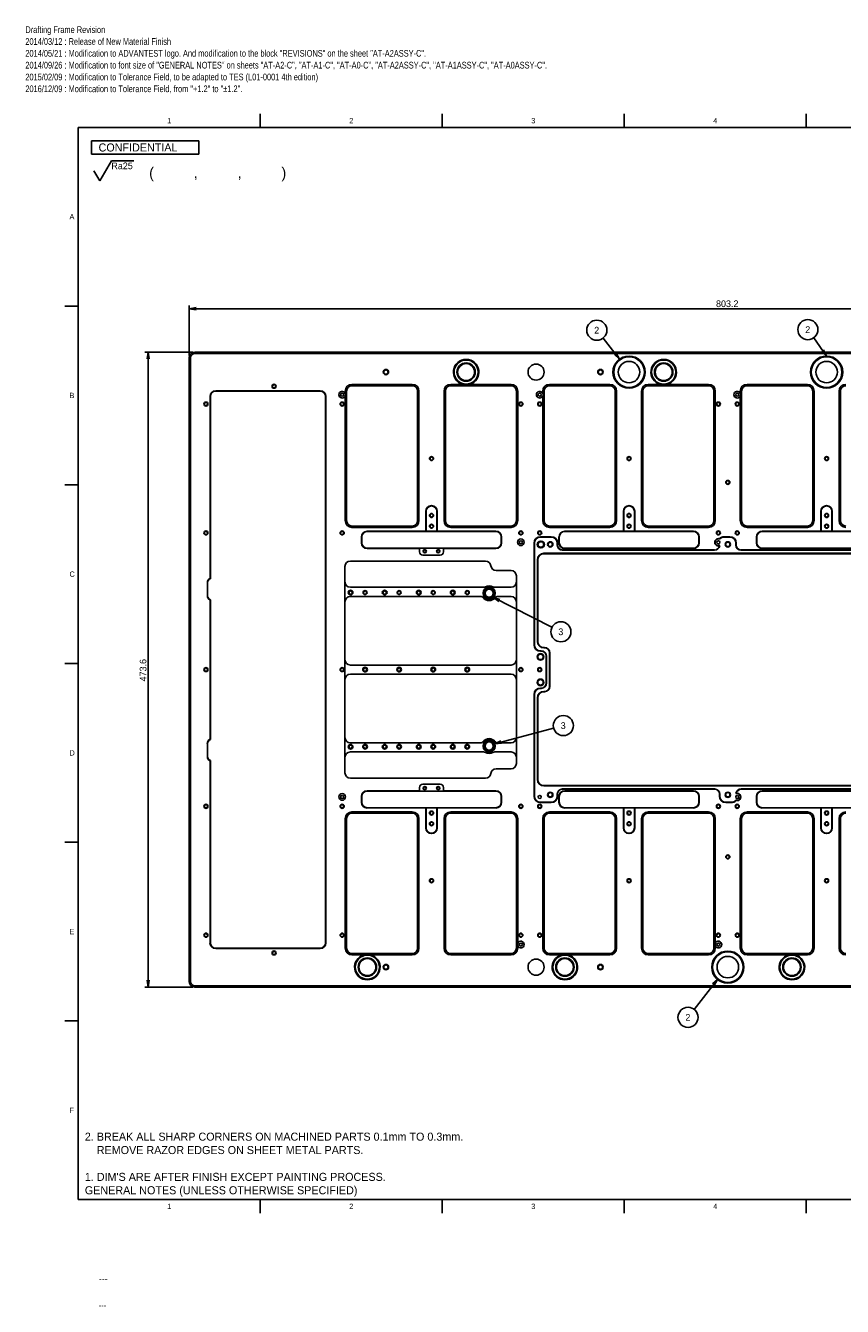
# Model space of a CAD drawing. Extents: x -420 to 589, y -31 to 448.
# Tile 1 of 4: x 0 to 305, y -30 to 448. Entities that reach past the tile are written whole.
import ezdxf
from ezdxf.enums import TextEntityAlignment as Align

# ---------------------------------------------------------------- set-up
doc = ezdxf.new("R2010")
doc.units = 0
for name, color, linetype in [('DEFAULT', 7, 'CONTINUOUS'), ('LAYER0$C$L0', 7, 'CONTINUOUS'), ('LAYER1$C$L1', 7, 'CONTINUOUS'), ('LAYER100$C$L100', 7, 'CONTINUOUS'), ('MKA-275630B', 7, 'CONTINUOUS'), ('MKE-247032A', 7, 'CONTINUOUS'), ('MKE-275640A', 7, 'CONTINUOUS'), ('PIN_JIS_B_1354_A', 7, 'CONTINUOUS')]:
    doc.layers.add(name, color=color, linetype=linetype)
doc.styles.add('SEACAD_ARIAL_TTF', font='txt')
doc.dimstyles.new('JIS', dxfattribs={"dimtxt": 2.5, "dimasz": 2.5, "dimexe": 1.25, "dimexo": 0.75, "dimgap": 1.25, "dimtad": 1, "dimlfac": 2, "dimtxsty": 'SEACAD_ARIAL_TTF', "dimsah": 1, "dimcen": 1.25, "dimazin": 3, "dimtfac": 1, "dimtmove": 0, "dimatfit": 3, "dimtolj": 1})

# ---------------------------------------------------------------- blocks, each defined once
blk = doc.blocks.new('SEANNOT_GROUP1')
at = {"layer": 'DEFAULT', "color": 7, "linetype": 'CONTINUOUS'}
for points in [[(294.28, 331.49), (299.09, 324.71)], [(297.98, 326.99), (299.09, 324.71), (297.3, 326.5)]]:
    blk.add_lwpolyline(points, dxfattribs=at)
blk.add_circle((292.11, 334.55), 3.75, dxfattribs=at)
at = {"layer": 'DEFAULT', "color": 7, "linetype": 'CONTINUOUS', "style": 'SEACAD_ARIAL_TTF'}
blk.add_text('2', height=2.5, dxfattribs=at).set_placement((291.13, 335.8), align=Align.TOP_LEFT)
blk = doc.blocks.new('SEANNOT_GROUP2')
at = {"layer": 'DEFAULT', "color": 7, "linetype": 'CONTINUOUS'}
for points in [[(215.72, 331.38), (221.86, 323.53)], [(220.65, 325.75), (221.86, 323.53), (219.99, 325.24)]]:
    blk.add_lwpolyline(points, dxfattribs=at)
blk.add_circle((213.41, 334.34), 3.75, dxfattribs=at)
at = {"layer": 'DEFAULT', "color": 7, "linetype": 'CONTINUOUS', "style": 'SEACAD_ARIAL_TTF'}
blk.add_text('2', height=2.5, dxfattribs=at).set_placement((212.43, 335.59), align=Align.TOP_LEFT)
blk = doc.blocks.new('SEANNOT_GROUP3')
at = {"layer": 'DEFAULT', "color": 7, "linetype": 'CONTINUOUS'}
for points in [[(249.71, 80.97), (258.36, 92.18)], [(256.5, 90.45), (258.36, 92.18), (257.16, 89.94)]]:
    blk.add_lwpolyline(points, dxfattribs=at)
blk.add_circle((247.42, 78.01), 3.75, dxfattribs=at)
at = {"layer": 'DEFAULT', "color": 7, "linetype": 'CONTINUOUS', "style": 'SEACAD_ARIAL_TTF'}
blk.add_text('2', height=2.5, dxfattribs=at).set_placement((246.44, 79.26), align=Align.TOP_LEFT)
blk = doc.blocks.new('SEANNOT_GROUP6')
at = {"layer": 'DEFAULT', "color": 7, "linetype": 'CONTINUOUS'}
for points in [[(196.69, 223.53), (174.87, 234.65)], [(176.91, 233.14), (174.87, 234.65), (177.28, 233.88)]]:
    blk.add_lwpolyline(points, dxfattribs=at)
blk.add_circle((200.03, 221.83), 3.75, dxfattribs=at)
at = {"layer": 'DEFAULT', "color": 7, "linetype": 'CONTINUOUS', "style": 'SEACAD_ARIAL_TTF'}
blk.add_text('3', height=2.5, dxfattribs=at).set_placement((199.05, 223.08), align=Align.TOP_LEFT)
blk = doc.blocks.new('SEANNOT_GROUP7')
at = {"layer": 'DEFAULT', "color": 7, "linetype": 'CONTINUOUS'}
for points in [[(197.3, 185.88), (175.35, 180.05)], [(177.87, 180.29), (175.35, 180.05), (177.66, 181.1)]]:
    blk.add_lwpolyline(points, dxfattribs=at)
blk.add_circle((200.93, 186.84), 3.75, dxfattribs=at)
at = {"layer": 'DEFAULT', "color": 7, "linetype": 'CONTINUOUS', "style": 'SEACAD_ARIAL_TTF'}
blk.add_text('3', height=2.5, dxfattribs=at).set_placement((199.95, 188.09), align=Align.TOP_LEFT)
blk = doc.blocks.new('SE1')
at = {"layer": 'MKA-275630B', "color": 7, "linetype": 'CONTINUOUS'}
for p, q in [((63.46, 326.12), (461.06, 326.12)), ((461.06, 325.62), (63.46, 325.62)), ((61.46, 91.32), (61.46, 324.12)), ((61.96, 324.12), (61.96, 91.32)), ((71.3, 311.76), (110.26, 311.76)), ((110.26, 311.63), (71.3, 311.63)), ((119.6, 310.77), (119.6, 311.63)), ((120.1, 311.63), (120.1, 263.29)), ((122.1, 314.13), (144.6, 314.13)), ((144.6, 313.63), (122.1, 313.63)), ((146.6, 263.29), (146.6, 311.63)), ((147.1, 311.63), (147.1, 263.29)), ((156.43, 263.29), (156.43, 311.63)), ((156.93, 311.63), (156.93, 263.29)), ((158.93, 314.13), (163.41, 314.13)), ((181.43, 313.63), (158.93, 313.63)), ((165.96, 314.13), (181.43, 314.13)), ((183.43, 263.29), (183.43, 311.63)), ((183.93, 311.63), (183.93, 263.29)), ((193.26, 310.77), (193.26, 311.63)), ((193.76, 311.63), (193.76, 263.29)), ((195.76, 314.13), (218.26, 314.13)), ((218.26, 313.63), (195.76, 313.63)), ((220.26, 263.29), (220.26, 311.63)), ((220.76, 311.63), (220.76, 263.29)), ((230.09, 263.29), (230.09, 311.63)), ((230.59, 311.63), (230.59, 263.29)), ((232.59, 314.13), (237.07, 314.13)), ((255.09, 313.63), (232.59, 313.63)), ((239.62, 314.13), (255.09, 314.13)), ((257.09, 263.29), (257.09, 311.63)), ((257.59, 311.63), (257.59, 263.29)), ((266.92, 310.77), (266.92, 311.63)), ((267.42, 311.63), (267.42, 263.29)), ((269.42, 314.13), (291.92, 314.13)), ((291.92, 313.63), (269.42, 313.63)), ((293.92, 263.29), (293.92, 311.63)), ((294.42, 311.63), (294.42, 263.29)), ((303.75, 263.29), (303.75, 311.63)), ((304.25, 311.63), (304.25, 263.29)), ((69.18, 241.72), (69.18, 309.63)), ((69.3, 309.63), (69.3, 241.63)), ((112.26, 105.81), (112.26, 309.63)), ((112.38, 309.63), (112.38, 105.81)), ((119.6, 263.29), (119.6, 309.79)), ((193.26, 263.29), (193.26, 309.79)), ((266.92, 263.29), (266.92, 309.79)), ((149.64, 259.35), (149.64, 266.77)), ((149.77, 266.77), (149.77, 259.35)), ((153.77, 259.35), (153.77, 266.77)), ((153.89, 266.77), (153.89, 259.35)), ((223.3, 259.35), (223.3, 266.77)), ((223.43, 266.77), (223.43, 259.35)), ((227.43, 259.35), (227.43, 266.77)), ((227.55, 266.77), (227.55, 259.35)), ((296.96, 259.35), (296.96, 266.77)), ((297.09, 266.77), (297.09, 259.35)), ((301.09, 259.35), (301.09, 266.77)), ((301.21, 266.77), (301.21, 259.35)), ((122.1, 261.29), (144.6, 261.29)), ((144.6, 260.79), (122.1, 260.79)), ((127.77, 259.35), (149.64, 259.35)), ((149.64, 259.22), (127.77, 259.22)), ((149.64, 259.35), (149.64, 259.22)), ((149.77, 259.35), (149.64, 259.35)), ((149.77, 259.35), (149.64, 259.22)), ((153.89, 259.22), (149.64, 259.22)), ((149.77, 259.35), (153.77, 259.35)), ((153.89, 259.35), (153.77, 259.35)), ((153.89, 259.22), (153.77, 259.35)), ((153.89, 259.35), (175.77, 259.35)), ((153.89, 259.22), (153.89, 259.35)), ((175.77, 259.22), (153.89, 259.22)), ((158.93, 261.29), (181.43, 261.29)), ((181.43, 260.79), (158.93, 260.79)), ((195.76, 261.29), (218.26, 261.29)), ((218.26, 260.79), (195.76, 260.79)), ((201.43, 259.35), (223.3, 259.35)), ((223.3, 259.22), (201.43, 259.22)), ((223.3, 259.35), (223.3, 259.22)), ((223.43, 259.35), (223.3, 259.35)), ((223.43, 259.35), (223.3, 259.22)), ((227.55, 259.22), (223.3, 259.22)), ((223.43, 259.35), (227.43, 259.35)), ((227.55, 259.35), (227.43, 259.35)), ((227.55, 259.22), (227.43, 259.35)), ((227.55, 259.35), (249.43, 259.35)), ((227.55, 259.22), (227.55, 259.35)), ((249.43, 259.22), (227.55, 259.22)), ((232.59, 261.29), (255.09, 261.29)), ((255.09, 260.79), (232.59, 260.79)), ((269.42, 261.29), (291.92, 261.29)), ((291.92, 260.79), (269.42, 260.79)), ((275.09, 259.35), (296.96, 259.35)), ((296.96, 259.22), (275.09, 259.22)), ((296.96, 259.35), (296.96, 259.22)), ((297.09, 259.35), (296.96, 259.35)), ((297.09, 259.35), (296.96, 259.22)), ((301.21, 259.22), (296.96, 259.22)), ((297.09, 259.35), (301.09, 259.35)), ((301.21, 259.35), (301.09, 259.35)), ((301.21, 259.22), (301.09, 259.35)), ((301.21, 259.35), (323.09, 259.35)), ((301.21, 259.22), (301.21, 259.35)), ((323.09, 259.22), (301.21, 259.22)), ((125.64, 255.02), (125.64, 257.22)), ((125.77, 257.22), (125.77, 255.02)), ((177.77, 255.02), (177.77, 257.22)), ((177.89, 257.22), (177.89, 255.02)), ((190.03, 216.97), (190.03, 254.92)), ((190.16, 254.92), (190.16, 216.97)), ((192.41, 257.3), (196.41, 257.3)), ((196.41, 257.17), (192.41, 257.17)), ((192.46, 255.67), (192.66, 255.67)), ((192.66, 255.42), (192.46, 255.42)), ((192.46, 253.42), (192.66, 253.42)), ((198.66, 254.22), (198.66, 254.92)), ((198.78, 254.92), (198.78, 254.22)), ((199.3, 255.02), (199.3, 257.22)), ((199.43, 257.22), (199.43, 255.02)), ((251.43, 255.02), (251.43, 257.22)), ((251.55, 257.22), (251.55, 255.02)), ((258.74, 256.6), (259.21, 256.6)), ((259.26, 256.47), (258.74, 256.47)), ((258.74, 253.97), (259.24, 253.97)), ((259.1, 253.85), (258.74, 253.85)), ((259.24, 253.97), (259.1, 253.85)), ((259.21, 256.6), (259.26, 256.47)), ((260.94, 257.3), (263.01, 257.3)), ((263.01, 257.17), (260.94, 257.17)), ((265.26, 254.22), (265.26, 254.92)), ((265.38, 254.92), (265.38, 254.22)), ((272.96, 255.02), (272.96, 257.22)), ((273.09, 257.22), (273.09, 255.02)), ((127.77, 253.02), (147.27, 253.02)), ((147.27, 252.9), (127.77, 252.9)), ((147.27, 253.02), (147.27, 252.9)), ((156.27, 253.02), (147.27, 253.02)), ((147.27, 252.9), (147.27, 251.67)), ((148.52, 250.42), (155.02, 250.42)), ((156.27, 253.02), (175.77, 253.02)), ((156.27, 252.9), (156.27, 253.02)), ((175.77, 252.9), (156.27, 252.9)), ((156.27, 251.67), (156.27, 252.9)), ((191.28, 218.22), (191.28, 248.72)), ((191.41, 248.72), (191.41, 218.22)), ((192.66, 253.17), (192.46, 253.17)), ((193.66, 251.1), (330.86, 251.1)), ((330.86, 250.97), (193.66, 250.97)), ((200.66, 252.35), (257.26, 252.35)), ((257.26, 252.22), (200.66, 252.22)), ((201.43, 253.02), (249.43, 253.02)), ((249.43, 252.9), (201.43, 252.9)), ((267.26, 252.35), (323.86, 252.35)), ((323.86, 252.22), (267.26, 252.22)), ((275.09, 253.02), (323.09, 253.02)), ((323.09, 252.9), (275.09, 252.9)), ((119.5, 169.22), (119.5, 246.22)), ((121.5, 248.22), (171.9, 248.22)), ((175.87, 244.72), (181.43, 244.72)), ((68.18, 235.22), (68.18, 240.22)), ((68.3, 240.22), (68.3, 235.22)), ((69.3, 241.63), (69.18, 241.72)), ((183.43, 242.72), (183.43, 172.72)), ((171.17, 238.42), (121.5, 238.42)), ((121.5, 235.02), (169.98, 235.02)), ((181.43, 238.42), (175.35, 238.42)), ((176.54, 235.02), (181.43, 235.02)), ((69.3, 233.81), (69.18, 233.72)), ((69.18, 181.72), (69.18, 233.72)), ((69.3, 233.81), (69.3, 181.63)), ((193.66, 215.97), (193.91, 215.97)), ((193.91, 215.85), (193.66, 215.85)), ((192.41, 214.72), (192.66, 214.72)), ((192.66, 214.6), (192.41, 214.6)), ((194.53, 202.72), (194.53, 212.72)), ((194.66, 212.72), (194.66, 202.72)), ((195.78, 201.47), (195.78, 213.97)), ((195.91, 213.97), (195.91, 201.47)), ((181.43, 209.42), (121.5, 209.42)), ((121.5, 206.02), (181.43, 206.02)), ((192.41, 200.85), (192.66, 200.85)), ((192.66, 200.72), (192.41, 200.72)), ((190.03, 160.52), (190.03, 198.47)), ((190.16, 198.47), (190.16, 160.52)), ((191.28, 166.72), (191.28, 197.22)), ((191.41, 197.22), (191.41, 166.72)), ((193.66, 199.6), (193.91, 199.6)), ((193.91, 199.47), (193.66, 199.47)), ((69.3, 181.63), (69.18, 181.72)), ((68.18, 175.22), (68.18, 180.22)), ((68.3, 180.22), (68.3, 175.22)), ((169.98, 180.42), (121.5, 180.42)), ((121.5, 177.02), (171.17, 177.02)), ((175.35, 177.02), (181.43, 177.02)), ((181.43, 180.42), (176.54, 180.42)), ((69.18, 173.72), (69.3, 173.81)), ((69.18, 105.81), (69.18, 173.72)), ((69.3, 173.81), (69.3, 105.81)), ((181.43, 170.72), (175.87, 170.72)), ((171.9, 167.22), (121.5, 167.22)), ((127.77, 162.55), (147.27, 162.55)), ((147.27, 163.77), (147.27, 162.55)), ((147.27, 162.55), (147.27, 162.42)), ((155.02, 165.02), (148.52, 165.02)), ((156.27, 162.55), (156.27, 163.77)), ((156.27, 162.55), (175.77, 162.55)), ((156.27, 162.42), (156.27, 162.55)), ((193.66, 164.47), (330.86, 164.47)), ((330.86, 164.35), (193.66, 164.35)), ((200.66, 163.22), (257.26, 163.22)), ((257.26, 163.1), (200.66, 163.1)), ((201.43, 162.55), (249.43, 162.55)), ((267.26, 163.22), (323.86, 163.22)), ((323.86, 163.1), (267.26, 163.1)), ((275.09, 162.55), (323.09, 162.55)), ((125.64, 158.22), (125.64, 160.42)), ((125.77, 160.42), (125.77, 158.22)), ((147.27, 162.42), (127.77, 162.42)), ((147.27, 162.42), (156.27, 162.42)), ((175.77, 162.42), (156.27, 162.42)), ((177.77, 158.22), (177.77, 160.42)), ((177.89, 160.42), (177.89, 158.22)), ((192.41, 158.27), (196.41, 158.27)), ((196.41, 158.15), (192.41, 158.15)), ((198.66, 160.52), (198.66, 161.22)), ((198.78, 161.22), (198.78, 160.52)), ((199.3, 158.22), (199.3, 160.42)), ((199.43, 160.42), (199.43, 158.22)), ((249.43, 162.42), (201.43, 162.42)), ((251.43, 158.22), (251.43, 160.42)), ((251.55, 160.42), (251.55, 158.22)), ((259.13, 160.52), (259.13, 161.22)), ((259.26, 161.22), (259.26, 160.52)), ((261.51, 158.27), (263.58, 158.27)), ((263.58, 158.15), (261.51, 158.15)), ((265.26, 158.97), (265.77, 158.97)), ((265.26, 158.97), (265.31, 158.85)), ((265.42, 161.6), (265.27, 161.47)), ((265.77, 161.47), (265.27, 161.47)), ((265.77, 158.85), (265.31, 158.85)), ((265.42, 161.6), (265.77, 161.6)), ((272.96, 158.22), (272.96, 160.42)), ((273.09, 160.42), (273.09, 158.22)), ((323.09, 162.42), (275.09, 162.42)), ((122.1, 154.65), (144.6, 154.65)), ((144.6, 154.15), (122.1, 154.15)), ((127.77, 156.22), (149.64, 156.22)), ((149.64, 156.1), (127.77, 156.1)), ((149.64, 156.22), (153.89, 156.22)), ((149.64, 156.22), (149.64, 156.1)), ((149.64, 156.22), (149.77, 156.1)), ((149.64, 148.67), (149.64, 156.1)), ((149.64, 156.1), (149.77, 156.1)), ((153.77, 156.1), (149.77, 156.1)), ((149.77, 156.1), (149.77, 148.67)), ((153.77, 156.1), (153.89, 156.22)), ((153.77, 148.67), (153.77, 156.1)), ((153.77, 156.1), (153.89, 156.1)), ((153.89, 156.22), (175.77, 156.22)), ((153.89, 156.1), (153.89, 156.22)), ((153.89, 156.1), (153.89, 148.67)), ((175.77, 156.1), (153.89, 156.1)), ((158.93, 154.65), (181.43, 154.65)), ((181.43, 154.15), (158.93, 154.15)), ((195.76, 154.65), (218.26, 154.65)), ((218.26, 154.15), (195.76, 154.15)), ((201.43, 156.22), (223.3, 156.22)), ((223.3, 156.1), (201.43, 156.1)), ((223.3, 156.22), (227.55, 156.22)), ((223.3, 156.22), (223.3, 156.1)), ((223.3, 156.22), (223.43, 156.1)), ((223.3, 148.67), (223.3, 156.1)), ((223.3, 156.1), (223.43, 156.1)), ((227.43, 156.1), (223.43, 156.1)), ((223.43, 156.1), (223.43, 148.67)), ((227.43, 156.1), (227.55, 156.22)), ((227.43, 148.67), (227.43, 156.1)), ((227.43, 156.1), (227.55, 156.1)), ((227.55, 156.22), (249.43, 156.22)), ((227.55, 156.1), (227.55, 156.22)), ((249.43, 156.1), (227.55, 156.1)), ((227.55, 156.1), (227.55, 148.67)), ((232.59, 154.65), (255.09, 154.65)), ((255.09, 154.15), (232.59, 154.15)), ((269.42, 154.65), (291.92, 154.65)), ((291.92, 154.15), (269.42, 154.15)), ((275.09, 156.22), (296.96, 156.22)), ((296.96, 156.1), (275.09, 156.1)), ((296.96, 156.22), (301.21, 156.22)), ((296.96, 156.22), (296.96, 156.1)), ((296.96, 156.22), (297.09, 156.1)), ((296.96, 148.67), (296.96, 156.1)), ((296.96, 156.1), (297.09, 156.1)), ((301.09, 156.1), (297.09, 156.1)), ((297.09, 156.1), (297.09, 148.67)), ((301.09, 156.1), (301.21, 156.22)), ((301.09, 148.67), (301.09, 156.1)), ((301.09, 156.1), (301.21, 156.1)), ((301.21, 156.22), (323.09, 156.22)), ((301.21, 156.1), (301.21, 156.22)), ((323.09, 156.1), (301.21, 156.1)), ((301.21, 156.1), (301.21, 148.67)), ((119.6, 103.81), (119.6, 152.15)), ((120.1, 152.15), (120.1, 103.81)), ((146.6, 103.81), (146.6, 152.15)), ((147.1, 152.15), (147.1, 103.81)), ((156.43, 103.81), (156.43, 152.15)), ((156.93, 152.15), (156.93, 103.81)), ((183.43, 103.81), (183.43, 152.15)), ((183.93, 152.15), (183.93, 105.65)), ((193.26, 103.81), (193.26, 152.15)), ((193.76, 152.15), (193.76, 103.81)), ((220.26, 103.81), (220.26, 152.15)), ((220.76, 152.15), (220.76, 103.81)), ((230.09, 103.81), (230.09, 152.15)), ((230.59, 152.15), (230.59, 103.81)), ((257.09, 103.81), (257.09, 152.15)), ((257.59, 152.15), (257.59, 105.65)), ((266.92, 103.81), (266.92, 152.15)), ((267.42, 152.15), (267.42, 103.81)), ((293.92, 103.81), (293.92, 152.15)), ((294.42, 152.15), (294.42, 103.81)), ((303.75, 103.81), (303.75, 152.15)), ((304.25, 152.15), (304.25, 103.81)), ((71.3, 103.81), (110.26, 103.81)), ((110.26, 103.69), (71.3, 103.69)), ((122.1, 101.81), (144.6, 101.81)), ((126.58, 101.31), (122.1, 101.31)), ((144.6, 101.31), (129.13, 101.31)), ((158.93, 101.81), (181.43, 101.81)), ((181.43, 101.31), (158.93, 101.31)), ((183.93, 104.67), (183.93, 103.81)), ((195.76, 101.81), (218.26, 101.81)), ((200.24, 101.31), (195.76, 101.31)), ((218.26, 101.31), (202.79, 101.31)), ((232.59, 101.81), (255.09, 101.81)), ((255.09, 101.31), (232.59, 101.31)), ((257.59, 104.67), (257.59, 103.81)), ((269.42, 101.81), (291.92, 101.81)), ((284.9, 101.31), (269.42, 101.31)), ((291.92, 101.31), (287.45, 101.31)), ((63.46, 89.82), (461.06, 89.82)), ((461.06, 89.32), (63.46, 89.32))]:
    blk.add_line(p, q, dxfattribs=at)
for centre, radius in [((164.68, 318.71), 4.5), ((164.68, 318.71), 3.42), ((164.68, 318.71), 3.17), ((190.76, 318.71), 3), ((238.34, 318.71), 4.5), ((238.34, 318.71), 3.43), ((238.34, 318.71), 3.17), ((134.76, 318.71), 1), ((134.76, 318.71), 0.81), ((214.76, 318.71), 1), ((214.76, 318.71), 0.81), ((93.05, 313.43), 0.75), ((93.05, 313.43), 0.615), ((118.45, 310.28), 0.575), ((192.11, 310.28), 0.575), ((265.77, 310.28), 0.575), ((67.65, 306.78), 0.75), ((67.65, 306.78), 0.615), ((118.45, 306.78), 0.75), ((118.45, 306.78), 0.615), ((185.08, 306.78), 0.75), ((185.08, 306.78), 0.615), ((192.11, 306.78), 0.75), ((192.11, 306.78), 0.615), ((258.74, 306.78), 0.75), ((258.74, 306.78), 0.615), ((265.77, 306.78), 0.75), ((265.77, 306.78), 0.615), ((151.77, 286.46), 0.75), ((151.77, 286.46), 0.615), ((225.43, 286.46), 0.75), ((225.43, 286.46), 0.615), ((299.09, 286.46), 0.75), ((299.09, 286.46), 0.615), ((262.26, 277.57), 0.75), ((262.26, 277.57), 0.615), ((151.77, 265.22), 0.75), ((151.77, 265.22), 0.615), ((225.43, 265.22), 0.75), ((225.43, 265.22), 0.615), ((299.09, 265.22), 0.75), ((299.09, 265.22), 0.615), ((67.65, 258.72), 0.75), ((67.65, 258.72), 0.615), ((118.45, 258.72), 0.75), ((118.45, 258.72), 0.615), ((151.77, 261.22), 0.75), ((151.77, 261.22), 0.615), ((185.08, 258.72), 0.75), ((185.08, 258.72), 0.615), ((192.11, 258.72), 0.75), ((192.11, 258.72), 0.615), ((225.43, 261.22), 0.75), ((225.43, 261.22), 0.615), ((258.74, 258.72), 0.75), ((258.74, 258.72), 0.615), ((265.77, 258.72), 0.75), ((265.77, 258.72), 0.615), ((299.09, 261.22), 0.75), ((299.09, 261.22), 0.615), ((185.08, 255.22), 1.25), ((185.08, 255.22), 0.575), ((196.06, 254.42), 1), ((196.06, 254.42), 0.81), ((258.74, 255.22), 0.575), ((262.26, 254.42), 1), ((262.26, 254.42), 0.81), ((149.27, 251.9), 0.625), ((149.27, 251.9), 0.503), ((154.27, 251.9), 0.625), ((154.27, 251.9), 0.503), ((121.6, 236.47), 0.875), ((127, 236.47), 0.75), ((127, 236.47), 0.615), ((134.3, 236.47), 0.875), ((139.7, 236.47), 0.75), ((139.7, 236.47), 0.615), ((147, 236.47), 0.875), ((152.4, 236.47), 0.75), ((152.4, 236.47), 0.615), ((159.7, 236.47), 0.875), ((165.1, 236.47), 0.75), ((165.1, 236.47), 0.615), ((192.41, 212.47), 1.25), ((192.41, 212.47), 1.03), ((67.65, 207.72), 0.75), ((67.65, 207.72), 0.615), ((118.45, 207.72), 0.75), ((118.45, 207.72), 0.615), ((127, 207.72), 0.865), ((127, 207.72), 0.75), ((127, 207.72), 0.615), ((139.7, 207.72), 0.865), ((139.7, 207.72), 0.75), ((139.7, 207.72), 0.615), ((152.4, 207.72), 0.865), ((152.4, 207.72), 0.75), ((152.4, 207.72), 0.615), ((165.1, 207.72), 0.865), ((165.1, 207.72), 0.75), ((165.1, 207.72), 0.615), ((185.08, 207.72), 0.75), ((185.08, 207.72), 0.615), ((192.11, 207.72), 0.75), ((192.11, 207.72), 0.615), ((192.41, 202.97), 1.25), ((192.41, 202.97), 1.03), ((121.6, 178.97), 0.875), ((127, 178.97), 0.865), ((127, 178.97), 0.75), ((127, 178.97), 0.615), ((134.3, 178.97), 0.875), ((139.7, 178.97), 0.865), ((139.7, 178.97), 0.75), ((139.7, 178.97), 0.615), ((147, 178.97), 0.875), ((152.4, 178.97), 0.865), ((152.4, 178.97), 0.75), ((152.4, 178.97), 0.615), ((159.7, 178.97), 0.875), ((165.1, 178.97), 0.865), ((165.1, 178.97), 0.75), ((165.1, 178.97), 0.615), ((149.27, 163.55), 0.625), ((149.27, 163.55), 0.503), ((154.27, 163.55), 0.625), ((154.27, 163.55), 0.503), ((118.45, 160.22), 1.25), ((118.45, 160.22), 0.575), ((192.11, 160.22), 0.575), ((196.06, 161.02), 1), ((196.06, 161.02), 0.81), ((262.26, 161.02), 1), ((262.26, 161.02), 0.81), ((265.77, 160.22), 0.575), ((67.65, 156.72), 0.75), ((67.65, 156.72), 0.615), ((118.45, 156.72), 0.75), ((118.45, 156.72), 0.615), ((151.77, 154.22), 0.75), ((151.77, 154.22), 0.615), ((185.08, 156.72), 0.75), ((185.08, 156.72), 0.615), ((192.11, 156.72), 0.75), ((192.11, 156.72), 0.615), ((225.43, 154.22), 0.75), ((225.43, 154.22), 0.615), ((258.74, 156.72), 0.75), ((258.74, 156.72), 0.615), ((265.77, 156.72), 0.75), ((265.77, 156.72), 0.615), ((299.09, 154.22), 0.75), ((299.09, 154.22), 0.615), ((151.77, 150.22), 0.75), ((151.77, 150.22), 0.615), ((225.43, 150.22), 0.75), ((225.43, 150.22), 0.615), ((299.09, 150.22), 0.75), ((299.09, 150.22), 0.615), ((262.26, 137.87), 0.75), ((262.26, 137.87), 0.615), ((151.77, 128.98), 0.75), ((151.77, 128.98), 0.615), ((225.43, 128.98), 0.75), ((225.43, 128.98), 0.615), ((299.09, 128.98), 0.75), ((299.09, 128.98), 0.615), ((67.65, 108.66), 0.75), ((67.65, 108.66), 0.615), ((118.45, 108.66), 0.75), ((118.45, 108.66), 0.615), ((185.08, 108.66), 0.75), ((185.08, 108.66), 0.615), ((185.08, 105.16), 0.575), ((192.11, 108.66), 0.75), ((192.11, 108.66), 0.615), ((258.74, 108.66), 0.75), ((258.74, 108.66), 0.615), ((258.74, 105.16), 0.575), ((265.77, 108.66), 0.75), ((265.77, 108.66), 0.615), ((93.05, 102.02), 0.75), ((93.05, 102.02), 0.615), ((127.85, 96.74), 4.5), ((201.51, 96.74), 4.5), ((286.17, 96.74), 4.5), ((127.85, 96.74), 3.43), ((127.85, 96.74), 3.17), ((134.76, 96.74), 1), ((134.76, 96.74), 0.81), ((190.76, 96.74), 3), ((201.51, 96.74), 3.43), ((201.51, 96.74), 3.17), ((214.76, 96.74), 1), ((214.76, 96.74), 0.81), ((286.17, 96.74), 3.43), ((286.17, 96.74), 3.17)]:
    blk.add_circle(centre, radius, dxfattribs=at)
for centre, radius, start, end in [((63.46, 324.12), 2, 90, 180), ((63.46, 324.12), 1.5, 90, 180), ((164.68, 318.71), 4.75, 285.601, 254.399), ((238.34, 318.71), 4.75, 285.601, 254.399), ((71.3, 309.63), 2.12, 90, 180), ((71.3, 309.63), 2, 90, 180), ((110.26, 309.63), 2.13, 0, 90), ((110.26, 309.63), 2, 0, 90), ((118.45, 310.28), 1.25, 23.0739, 336.9261), ((122.1, 311.63), 2.5, 90, 180), ((118.45, 310.28), 1.25, 336.9261, 23.0739), ((122.1, 311.63), 2, 90, 180), ((144.6, 311.63), 2.5, 0, 90), ((144.6, 311.63), 2, 0, 90), ((158.93, 311.63), 2.5, 90, 180), ((158.93, 311.63), 2, 90, 180), ((164.68, 323.42), 9.37, 262.1659, 277.8341), ((181.43, 311.63), 2.5, 0, 90), ((181.43, 311.63), 2, 0, 90), ((192.11, 310.28), 1.25, 23.0739, 336.9261), ((195.76, 311.63), 2.5, 90, 180), ((192.11, 310.28), 1.25, 336.9261, 23.0739), ((195.76, 311.63), 2, 90, 180), ((218.26, 311.63), 2.5, 0, 90), ((218.26, 311.63), 2, 0, 90), ((232.59, 311.63), 2.5, 90, 180), ((232.59, 311.63), 2, 90, 180), ((238.34, 323.42), 9.37, 262.1659, 277.8341), ((255.09, 311.63), 2.5, 0, 90), ((255.09, 311.63), 2, 0, 90), ((265.77, 310.28), 1.25, 23.0739, 336.9261), ((269.42, 311.63), 2.5, 90, 180), ((265.77, 310.28), 1.25, 336.9261, 23.0739), ((269.42, 311.63), 2, 90, 180), ((291.92, 311.63), 2.5, 0, 90), ((291.92, 311.63), 2, 0, 90), ((306.25, 311.63), 2.5, 90, 180), ((306.25, 311.63), 2, 90, 180), ((151.77, 266.77), 2.13, 0, 180), ((151.77, 266.77), 2, 0, 180), ((225.43, 266.77), 2.13, 0, 180), ((225.43, 266.77), 2, 0, 180), ((299.09, 266.77), 2.13, 0, 180), ((299.09, 266.77), 2, 0, 180), ((122.1, 263.29), 2.5, 180, 270), ((122.1, 263.29), 2, 180, 270), ((144.6, 263.29), 2.5, 270, 0), ((144.6, 263.29), 2, 270, 0), ((158.93, 263.29), 2.5, 180, 270), ((158.93, 263.29), 2, 180, 270), ((181.43, 263.29), 2.5, 270, 0), ((181.43, 263.29), 2, 270, 0), ((195.76, 263.29), 2.5, 180, 270), ((195.76, 263.29), 2, 180, 270), ((218.26, 263.29), 2.5, 270, 0), ((218.26, 263.29), 2, 270, 0), ((232.59, 263.29), 2.5, 180, 270), ((232.59, 263.29), 2, 180, 270), ((255.09, 263.29), 2.5, 270, 0), ((255.09, 263.29), 2, 270, 0), ((269.42, 263.29), 2.5, 180, 270), ((269.42, 263.29), 2, 180, 270), ((291.92, 263.29), 2.5, 270, 0), ((291.92, 263.29), 2, 270, 0), ((306.25, 263.29), 2.5, 180, 270), ((306.25, 263.29), 2, 180, 270), ((127.77, 257.22), 2.12, 90, 180), ((127.77, 257.22), 2, 90, 180), ((175.77, 257.22), 2.13, 0, 90), ((175.77, 257.22), 2, 0, 90), ((201.43, 257.22), 2.12, 90, 180), ((201.43, 257.22), 2, 90, 180), ((249.43, 257.22), 2.13, 0, 90), ((249.43, 257.22), 2, 0, 90), ((275.09, 257.22), 2.13, 90, 180), ((275.09, 257.22), 2, 90, 180), ((127.77, 255.02), 2.13, 180, 270), ((127.77, 255.02), 2, 180, 270), ((175.77, 255.02), 2.13, 270, 0), ((175.77, 255.02), 2, 270, 0), ((192.41, 254.92), 2.38, 90, 180), ((192.41, 254.92), 2.25, 90, 180), ((192.46, 254.42), 1.25, 90, 270), ((192.46, 254.42), 1, 90, 270), ((192.66, 254.42), 1.25, 270, 90), ((192.66, 254.42), 1, 270, 90), ((196.41, 254.92), 2.38, 0, 90), ((196.41, 254.92), 2.25, 0, 90), ((200.66, 254.22), 2, 180, 270), ((200.66, 254.22), 1.88, 180, 270), ((201.43, 255.02), 2.13, 180, 270), ((201.43, 255.02), 2, 180, 270), ((249.43, 255.02), 2.13, 270, 0), ((249.43, 255.02), 2, 270, 0), ((257.26, 254.22), 2, 270, 352.8192), ((257.26, 254.22), 1.88, 270, 348.463), ((258.74, 255.22), 1.38, 90, 270), ((258.74, 255.22), 1.25, 90, 270), ((260.94, 254.8), 2.5, 90, 133.9455), ((260.94, 254.8), 2.38, 90, 135.1492), ((263.01, 254.92), 2.38, 0, 90), ((263.01, 254.92), 2.25, 0, 90), ((267.26, 254.22), 2, 180, 270), ((267.26, 254.22), 1.88, 180, 270), ((275.09, 255.02), 2.13, 180, 270), ((275.09, 255.02), 2, 180, 270), ((148.52, 251.67), 1.25, 180, 270), ((155.02, 251.67), 1.25, 270, 0), ((193.66, 248.72), 2.38, 90, 180), ((193.66, 248.72), 2.25, 90, 180), ((121.5, 246.22), 2, 90, 180), ((171.9, 246.22), 2, 7.1808, 90), ((175.87, 246.72), 2, 187.1808, 270), ((181.43, 242.72), 2, 0, 90), ((69.8, 240.22), 1.62, 112.6199, 180), ((69.8, 240.22), 1.5, 109.4712, 180), ((121.5, 240.42), 2, 180, 270), ((173.26, 236.22), 2.75, 60.5271, 119.4729), ((181.43, 240.42), 2, 270, 0), ((69.8, 235.22), 1.62, 180, 247.3801), ((69.8, 235.22), 1.5, 180, 250.5288), ((121.5, 233.02), 2, 90, 180), ((169.98, 233.52), 1.5, 39.4418, 90), ((173.26, 236.22), 2.75, 219.4418, 320.5582), ((171.17, 239.92), 1.5, 270, 299.4729), ((175.35, 239.92), 1.5, 240.5271, 270), ((176.54, 233.52), 1.5, 90, 140.5582), ((181.43, 233.02), 2, 0, 90), ((192.41, 216.97), 2.38, 180, 270), ((192.41, 216.97), 2.25, 180, 270), ((193.66, 218.22), 2.38, 180, 270), ((193.66, 218.22), 2.25, 180, 270), ((193.91, 213.97), 2, 0, 90), ((193.91, 213.97), 1.88, 0, 90), ((121.5, 211.42), 2, 180, 270), ((181.43, 211.42), 2, 270, 0), ((192.66, 212.72), 2, 0, 90), ((192.66, 212.72), 1.88, 0, 90), ((121.5, 204.02), 2, 90, 180), ((181.43, 204.02), 2, 0, 90), ((192.41, 198.47), 2.38, 90, 180), ((192.41, 198.47), 2.25, 90, 180), ((192.66, 202.72), 1.88, 270, 0), ((192.66, 202.72), 2, 270, 0), ((193.91, 201.47), 1.88, 270, 0), ((193.91, 201.47), 2, 270, 0), ((193.66, 197.22), 2.38, 90, 180), ((193.66, 197.22), 2.25, 90, 180), ((69.8, 180.22), 1.63, 112.6199, 180), ((69.8, 180.22), 1.5, 109.4712, 180), ((121.5, 182.42), 2, 180, 270), ((173.26, 179.22), 2.75, 39.4418, 140.5582), ((181.43, 182.42), 2, 270, 0), ((121.5, 175.02), 2, 90, 180), ((169.98, 181.92), 1.5, 270, 320.5582), ((171.17, 175.52), 1.5, 60.5271, 90), ((173.26, 179.22), 2.75, 240.5271, 299.4729), ((175.35, 175.52), 1.5, 90, 119.4729), ((176.54, 181.92), 1.5, 219.4418, 270), ((181.43, 175.02), 2, 0, 90), ((69.8, 175.22), 1.62, 180, 247.3801), ((69.8, 175.22), 1.5, 180, 250.5288), ((181.43, 172.72), 2, 270, 0), ((121.5, 169.22), 2, 180, 270), ((171.9, 169.22), 2, 270, 352.8192), ((175.87, 168.72), 2, 90, 172.8192), ((127.77, 160.42), 2.12, 90, 180), ((148.52, 163.77), 1.25, 90, 180), ((155.02, 163.77), 1.25, 0, 90), ((175.77, 160.42), 2.13, 0, 90), ((193.66, 166.72), 2.38, 180, 270), ((193.66, 166.72), 2.25, 180, 270), ((200.66, 161.22), 2, 90, 180), ((200.66, 161.22), 1.88, 90, 180), ((201.43, 160.42), 2.13, 90, 180), ((249.43, 160.42), 2.13, 0, 90), ((257.26, 161.22), 2, 0, 90), ((257.26, 161.22), 1.88, 0, 90), ((267.26, 161.22), 2, 90, 172.8192), ((267.26, 161.22), 1.88, 90, 168.463), ((275.09, 160.42), 2.13, 90, 180), ((127.77, 158.22), 2.13, 180, 270), ((127.77, 160.42), 2, 90, 180), ((127.77, 158.22), 2, 180, 270), ((175.77, 160.42), 2, 0, 90), ((175.77, 158.22), 2.13, 270, 0), ((175.77, 158.22), 2, 270, 0), ((192.41, 160.52), 2.38, 180, 270), ((192.41, 160.52), 2.25, 180, 270), ((196.41, 160.52), 2.38, 270, 0), ((196.41, 160.52), 2.25, 270, 0), ((201.43, 158.22), 2.13, 180, 270), ((201.43, 160.42), 2, 90, 180), ((201.43, 158.22), 2, 180, 270), ((249.43, 160.42), 2, 0, 90), ((249.43, 158.22), 2.13, 270, 0), ((249.43, 158.22), 2, 270, 0), ((261.51, 160.52), 2.38, 180, 270), ((261.51, 160.52), 2.25, 180, 270), ((263.58, 160.65), 2.38, 270, 315.1492), ((263.58, 160.65), 2.5, 270, 313.9455), ((265.77, 160.22), 1.38, 270, 90), ((265.77, 160.22), 1.25, 270, 90), ((275.09, 158.22), 2.13, 180, 270), ((275.09, 160.42), 2, 90, 180), ((275.09, 158.22), 2, 180, 270), ((122.1, 152.15), 2.5, 90, 180), ((122.1, 152.15), 2, 90, 180), ((144.6, 152.15), 2.5, 0, 90), ((144.6, 152.15), 2, 0, 90), ((158.93, 152.15), 2.5, 90, 180), ((158.93, 152.15), 2, 90, 180), ((181.43, 152.15), 2.5, 0, 90), ((181.43, 152.15), 2, 0, 90), ((195.76, 152.15), 2.5, 90, 180), ((195.76, 152.15), 2, 90, 180), ((218.26, 152.15), 2.5, 0, 90), ((218.26, 152.15), 2, 0, 90), ((232.59, 152.15), 2.5, 90, 180), ((232.59, 152.15), 2, 90, 180), ((255.09, 152.15), 2.5, 0, 90), ((255.09, 152.15), 2, 0, 90), ((269.42, 152.15), 2.5, 90, 180), ((269.42, 152.15), 2, 90, 180), ((291.92, 152.15), 2.5, 0, 90), ((291.92, 152.15), 2, 0, 90), ((306.25, 152.15), 2.5, 90, 180), ((306.25, 152.15), 2, 90, 180), ((151.77, 148.67), 2.12, 180, 0), ((151.77, 148.67), 2, 180, 0), ((225.43, 148.67), 2.13, 180, 0), ((225.43, 148.67), 2, 180, 0), ((299.09, 148.67), 2.13, 180, 0), ((299.09, 148.67), 2, 180, 0), ((71.3, 105.81), 2.13, 180, 270), ((71.3, 105.81), 2, 180, 270), ((110.26, 105.81), 2.12, 270, 0), ((110.26, 105.81), 2, 270, 0), ((185.08, 105.16), 1.25, 156.9261, 203.0739), ((185.08, 105.16), 1.25, 203.0739, 156.9261), ((258.74, 105.16), 1.25, 156.9261, 203.0739), ((258.74, 105.16), 1.25, 203.0739, 156.9261), ((122.1, 103.81), 2.5, 180, 270), ((122.1, 103.81), 2, 180, 270), ((127.85, 96.74), 4.75, 105.601, 74.399), ((127.85, 92.03), 9.37, 82.1659, 97.8341), ((144.6, 103.81), 2.5, 270, 0), ((144.6, 103.81), 2, 270, 0), ((158.93, 103.81), 2.5, 180, 270), ((158.93, 103.81), 2, 180, 270), ((181.43, 103.81), 2.5, 270, 0), ((181.43, 103.81), 2, 270, 0), ((195.76, 103.81), 2.5, 180, 270), ((195.76, 103.81), 2, 180, 270), ((201.51, 96.74), 4.75, 105.601, 74.399), ((201.51, 92.03), 9.37, 82.1659, 97.8341), ((218.26, 103.81), 2.5, 270, 0), ((218.26, 103.81), 2, 270, 0), ((232.59, 103.81), 2.5, 180, 270), ((232.59, 103.81), 2, 180, 270), ((255.09, 103.81), 2.5, 270, 0), ((255.09, 103.81), 2, 270, 0), ((269.42, 103.81), 2.5, 180, 270), ((269.42, 103.81), 2, 180, 270), ((286.17, 96.74), 4.75, 105.601, 74.399), ((286.17, 92.03), 9.37, 82.1659, 97.8341), ((291.92, 103.81), 2.5, 270, 0), ((291.92, 103.81), 2, 270, 0), ((306.25, 103.81), 2.5, 180, 270), ((306.25, 103.81), 2, 180, 270), ((63.46, 91.32), 2, 180, 270), ((63.46, 91.32), 1.5, 180, 270)]:
    blk.add_arc(centre, radius, start, end, dxfattribs=at)
at = {"layer": 'MKE-247032A', "color": 7, "linetype": 'CONTINUOUS'}
for centre, radius in [((225.43, 318.71), 6), ((225.43, 318.71), 5.72), ((225.43, 318.71), 4.01), ((299.09, 318.71), 6), ((299.09, 318.71), 5.72), ((299.09, 318.71), 4.01), ((262.26, 96.74), 6), ((262.26, 96.74), 5.72), ((262.26, 96.74), 4.01)]:
    blk.add_circle(centre, radius, dxfattribs=at)
at = {"layer": 'MKE-275640A', "color": 7, "linetype": 'CONTINUOUS'}
for centre, radius in [((173.26, 236.22), 2.25), ((173.26, 236.22), 2), ((173.26, 236.22), 1.93), ((173.26, 236.22), 1.52), ((173.26, 179.22), 2.25), ((173.26, 179.22), 2), ((173.26, 179.22), 1.93), ((173.26, 179.22), 1.52)]:
    blk.add_circle(centre, radius, dxfattribs=at)
at = {"layer": 'PIN_JIS_B_1354_A', "color": 7, "linetype": 'CONTINUOUS'}
for centre in [(121.6, 236.47), (134.3, 236.47), (147, 236.47), (159.7, 236.47), (121.6, 178.97), (134.3, 178.97), (147, 178.97), (159.7, 178.97)]:
    blk.add_circle(centre, 0.625, dxfattribs=at)
blk = doc.blocks.new('DMBLK1')
at = {"layer": 'DEFAULT', "color": 7, "linetype": 'CONTINUOUS'}
for p, q in [((61.46, 324.87), (61.46, 343.59)), ((61.46, 342.34), (463.06, 342.34)), ((463.06, 324.87), (463.06, 343.59))]:
    blk.add_line(p, q, dxfattribs=at)
for points in [[(63.96, 341.92), (61.46, 342.34), (63.96, 342.75)], [(460.56, 341.92), (463.06, 342.34), (460.56, 342.75)]]:
    blk.add_lwpolyline(points, dxfattribs=at)
at = {"layer": 'DEFAULT', "color": 7, "linetype": 'CONTINUOUS', "style": 'SEACAD_ARIAL_TTF'}
blk.add_text('803.2', height=2.5, dxfattribs=at).set_placement((257.86, 345.46), align=Align.TOP_LEFT)
blk = doc.blocks.new('DMBLK4')
at = {"layer": 'DEFAULT', "color": 7, "linetype": 'CONTINUOUS'}
for p, q in [((62.71, 326.12), (44.85, 326.12)), ((46.1, 326.12), (46.1, 89.32)), ((62.71, 89.32), (44.85, 89.32))]:
    blk.add_line(p, q, dxfattribs=at)
for points in [[(46.51, 323.62), (46.1, 326.12), (45.68, 323.62)], [(46.51, 91.82), (46.1, 89.32), (45.68, 91.82)]]:
    blk.add_lwpolyline(points, dxfattribs=at)
at = {"layer": 'DEFAULT', "color": 7, "linetype": 'CONTINUOUS', "style": 'SEACAD_ARIAL_TTF'}
blk.add_text('473.6', height=2.5, rotation=90, dxfattribs=at).set_placement((42.97, 203.32), align=Align.TOP_LEFT)
blk = doc.blocks.new('SEANNOT_GROUP12')
at = {"layer": 'DEFAULT', "color": 7, "linetype": 'CONTINUOUS'}
for p, q in [((28.06, 390.01), (32.39, 397.51)), ((32.39, 397.51), (40.76, 397.51)), ((25.89, 393.76), (28.06, 390.01))]:
    blk.add_line(p, q, dxfattribs=at)
at = {"layer": 'DEFAULT', "color": 7, "linetype": 'CONTINUOUS', "style": 'SEACAD_ARIAL_TTF'}
blk.add_text('Ra25', height=2.5, dxfattribs=at).set_placement((32.39, 396.89), align=Align.TOP_LEFT)

msp = doc.modelspace()

# ---------------------------------------------------------------- linework, layer by layer
at = {"layer": 'LAYER0$C$L0', "color": 7, "linetype": 'CONTINUOUS'}
for p, q in [((87.875, 410), (87.875, 415)), ((155.75, 410), (155.75, 415)), ((223.625, 410), (223.625, 415)), ((291.5, 410), (291.5, 415)), ((20, 10), (20, 410)), ((20, 410), (584, 410)), ((25, 400), (65, 400)), ((25, 400), (65, 400)), ((25, 400), (65, 400)), ((15, 343.3333), (20, 343.3333)), ((15, 276.6667), (20, 276.6667)), ((15, 210), (20, 210)), ((15, 143.3333), (20, 143.3333)), ((15, 76.6667), (20, 76.6667)), ((20, 10), (584, 10)), ((87.875, 5), (87.875, 10)), ((155.75, 5), (155.75, 10)), ((223.625, 5), (223.625, 10)), ((291.5, 5), (291.5, 10))]:
    msp.add_line(p, q, dxfattribs=at)
at = {"layer": 'LAYER1$C$L1', "color": 7, "linetype": 'CONTINUOUS'}
for p, q in [((25, 405), (25, 400)), ((25, 405), (65, 405)), ((25, 405), (25, 400)), ((65, 405), (65, 400))]:
    msp.add_line(p, q, dxfattribs=at)

# ---------------------------------------------------------------- block references
at = {"layer": 'DEFAULT'}
for name in ['SEANNOT_GROUP12', 'SEANNOT_GROUP2', 'SEANNOT_GROUP1', 'SE1', 'SEANNOT_GROUP6', 'SEANNOT_GROUP7', 'SEANNOT_GROUP3']:
    msp.add_blockref(name, (0, 0), dxfattribs=at)

# ---------------------------------------------------------------- texts
at = {"layer": 'DEFAULT', "color": 7, "linetype": 'CONTINUOUS', "style": 'SEACAD_ARIAL_TTF', "width": 0.8}
for s, p in [('Drafting Frame Revision', (0.3106, 447.6993)), ('2014/03/12 : Release of New Material Finish', (0.3106, 443.2863)), ('2014/05/21 : Modification to ADVANTEST logo. And modification to the block "REVISIONS" on the sheet "AT-A2ASSY-C".', (0.3106, 438.8732)), ('2014/09/26 : Modification to font size of "GENERAL NOTES" on sheets "AT-A2-C", "AT-A1-C", "AT-A0-C", "AT-A2ASSY-C", "AT-A1ASSY-C", "AT-A0ASSY-C".', (0.3106, 434.4602)), ('2015/02/09 : Modification to Tolerance Field, to be adapted to TES (L01-0001 4th edition)', (0.3106, 430.0471)), ('2016/12/09 : Modification to Tolerance Field, from "+1.2" to "±1.2".', (0.3106, 425.6341)), ('---', (27.7, -28.1522))]:
    msp.add_text(s, height=2.5, dxfattribs=at).set_placement(p, align=Align.TOP_LEFT)
at = {"layer": 'DEFAULT', "color": 7, "linetype": 'CONTINUOUS', "style": 'SEACAD_ARIAL_TTF'}
msp.add_text('---', height=2.5, dxfattribs=at).set_placement((27.7, -18.1522), align=Align.TOP_LEFT)
at = {"layer": 'LAYER1$C$L1', "color": 7, "linetype": 'CONTINUOUS', "style": 'SEACAD_ARIAL_TTF'}
for s, height, p in [('1', 2, (53.2049, 413.5)), ('2', 2, (121.0799, 413.5)), ('3', 2, (188.9549, 413.5)), ('4', 2, (256.8299, 413.5)), ('  CONFIDENTIAL', 3, (25.3914, 404)), ('(          ,          ,          )', 4, (46.4835, 395.079)), ('A', 2, (16.7674, 377.6666)), ('B', 2, (16.7674, 311)), ('C', 2, (16.7674, 244.3333)), ('D', 2, (16.7674, 177.6667)), ('E', 2, (16.7674, 111)), ('F', 2, (16.7674, 44.3333)), ('1', 2, (53.2049, 8.5)), ('2', 2, (121.0799, 8.5)), ('3', 2, (188.9549, 8.5)), ('4', 2, (256.8299, 8.5))]:
    msp.add_text(s, height=height, dxfattribs=at).set_placement(p, align=Align.TOP_LEFT)
at = {"layer": 'LAYER100$C$L100', "color": 7, "linetype": 'CONTINUOUS', "style": 'SEACAD_ARIAL_TTF'}
for s, p in [('2. BREAK ALL SHARP CORNERS ON MACHINED PARTS 0.1mm TO 0.3mm.', (22.5, 34.9999)), ('    REMOVE RAZOR EDGES ON SHEET METAL PARTS.', (22.5, 29.9999)), ("1. DIM'S ARE AFTER FINISH EXCEPT PAINTING PROCESS.", (22.5, 20)), ('GENERAL NOTES (UNLESS OTHERWISE SPECIFIED)', (22.5, 15))]:
    msp.add_text(s, height=2.999994, dxfattribs=at).set_placement(p, align=Align.TOP_LEFT)

# ---------------------------------------------------------------- dimensions: what is measured, and where the dimension line sits
at = {"layer": 'DEFAULT', "color": 7, "linetype": 'CONTINUOUS'}
for base, p1, p2, angle, picture, middle in [((61.459, 342.3367), (61.459, 324.1207), (463.059, 324.1207), 0, 'DMBLK1', (262.259, 342.3367)), ((46.096, 326.1207), (63.459, 326.1207), (63.459, 89.3207), 270, 'DMBLK4', (46.096, 207.7207))]:
    dim = msp.add_linear_dim(base=base, p1=p1, p2=p2, angle=angle, text='\\A1;<>', dimstyle='JIS', dxfattribs=at)
    dim.commit()
    dim.dimension.update_dxf_attribs({"geometry": picture, "text_midpoint": middle, "dimtype": 161})

doc.saveas('drawing.dxf')
